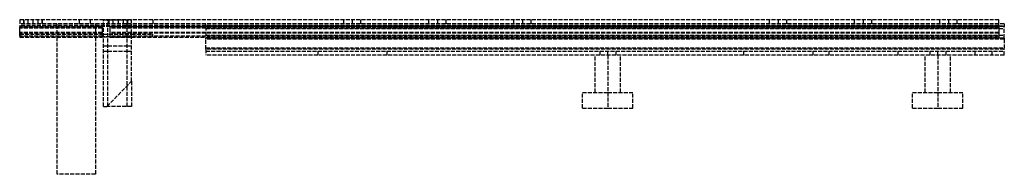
# Model space of a CAD drawing. Header units: millimetres. Extents: x -491 to 0, y 0 to 900.
# Tile 2 of 2: x -370 to 0, y 842 to 900. Entities that reach past the tile are written whole.
import ezdxf

# ---------------------------------------------------------------- set-up
doc = ezdxf.new("R2010")
doc.units = ezdxf.units.MM
doc.header["$LTSCALE"] = 10
doc.linetypes.add('ALLCAD_Strich', pattern=[0.2, 0.15, -0.05])
doc.layers.add('BESCH_KONT_sich_schn_seit_2d', color=160, linetype='Continuous')

msp = doc.modelspace()

# ---------------------------------------------------------------- linework, layer by layer
at = {"layer": 'BESCH_KONT_sich_schn_seit_2d', "linetype": 'ALLCAD_Strich', "extrusion": (-1.09476e-47, 1, -2.22045e-16)}
for p, q in [((-370, 900), (-370, 897.45)), ((-338.5, 900), (-370, 900)), ((-368.5, 900), (-368.5, 900)), ((-368.5, 900), (-368.5, 898.5)), ((-368.45, 900), (-368.45, 900)), ((-368.45, 898.5), (-368.45, 900)), ((-365, 900), (-365, 898.5)), ((-361.55, 900), (-361.55, 900)), ((-361.55, 900), (-361.55, 898.5)), ((-361.5, 900), (-361.5, 900)), ((-361.5, 898.5), (-361.5, 900)), ((-347.5, 898.5), (-347.5, 900)), ((-343.5, 900), (-343.5, 898.5)), ((-338.5, 900.1), (-328, 900.1)), ((-338.5, 867.5), (-338.5, 900.1)), ((-328, 900), (-338.5, 900)), ((-336.87, 867.5), (-336.87, 900.1)), ((-336.5, 900), (-336.5, 898.5)), ((-336.45, 898.5), (-336.45, 900)), ((-333, 900), (-333, 898.5)), ((-329.63, 867.5), (-329.63, 900.1)), ((-329.55, 900), (-329.55, 898.5)), ((-329.5, 898.5), (-329.5, 900)), ((-328, 876.94), (-328, 900.1)), ((-2, 900), (-328, 900)), ((-320, 900), (-320, 898.5)), ((-248.25, 898.5), (-248.25, 900)), ((-245, 900), (-245, 898.5)), ((-241.75, 898.5), (-241.75, 900)), ((-216.25, 898.5), (-216.25, 900)), ((-213, 900), (-213, 898.5)), ((-209.75, 898.5), (-209.75, 900)), ((-184.25, 898.5), (-184.25, 900)), ((-181, 900), (-181, 898.5)), ((-177.75, 898.5), (-177.75, 900)), ((-88.25, 898.5), (-88.25, 900)), ((-85, 900), (-85, 898.5)), ((-81.75, 898.5), (-81.75, 900)), ((-56.25, 898.5), (-56.25, 900)), ((-53, 900), (-53, 898.5)), ((-49.75, 898.5), (-49.75, 900)), ((-24.25, 898.5), (-24.25, 900)), ((-21, 900), (-21, 898.5)), ((-17.75, 898.5), (-17.75, 900)), ((-2, 898.6), (-2, 900)), ((-320, 898.5), (-370, 898.5)), ((-320, 897.86), (-370, 897.86)), ((-339, 897.49), (-370, 897.45)), ((-370, 897.45), (-339, 897.49)), ((-370, 896.9), (-370, 897.45)), ((-370, 897.45), (-370, 897.45)), ((-339, 897.31), (-370, 897.31)), ((-339, 896.9), (-370, 896.9)), ((-370, 895.35), (-370, 896.9)), ((-355.91, 897.47), (-355.91, 898.5)), ((-355.91, 897.47), (-355.91, 897.47)), ((-355.91, 896.9), (-355.91, 897.47)), ((-355.91, 896.9), (-355.91, 896.9)), ((-355.91, 894.65), (-355.91, 896.9)), ((-341.5, 898.5), (-341.5, 897.49)), ((-341.5, 897.49), (-341.5, 897.49)), ((-341.5, 897.49), (-341.5, 896.9)), ((-341.5, 896.9), (-341.5, 896.9)), ((-341.5, 896.9), (-341.5, 894.65)), ((-338.5, 897.54), (-339, 897.54)), ((-339, 897.52), (-339, 897.54)), ((-339, 897.52), (-339, 896.9)), ((-339, 896.9), (-339, 895.35)), ((-336, 897.54), (-338.5, 897.54)), ((-336, 897.54), (-336, 897.52)), ((-336, 896.9), (-336, 897.52)), ((-328, 897.49), (-336, 897.49)), ((-336, 897.49), (-320, 897.49)), ((-320, 897.31), (-336, 897.31)), ((-328, 896.9), (-336, 896.9)), ((-336, 895.35), (-336, 896.9)), ((-320, 897.49), (-328, 897.49)), ((-320, 896.9), (-328, 896.9)), ((-2, 898.5), (-320, 898.5)), ((-2, 897.86), (-320, 897.86)), ((-300, 897.49), (-320, 897.49)), ((-320, 897.49), (-2, 897.45)), ((-2, 897.31), (-320, 897.31)), ((-300, 896.9), (-320, 896.9)), ((-300, 897.55), (-300, 898.6)), ((0, 898.6), (-300, 898.6)), ((-300, 897.85), (0, 897.85)), ((-300, 897.55), (-300, 893.19)), ((0, 897.55), (-300, 897.55)), ((-300, 897.55), (-300, 897.55)), ((-2, 897.45), (-300, 897.49)), ((-2, 896.9), (-300, 896.9)), ((-300, 896.8), (0, 896.8)), ((-2, 897.55), (-2, 898.6)), ((-2, 897.45), (-2, 897.55)), ((-2, 897.45), (-2, 897.45)), ((-2, 897.45), (-2, 896.9)), ((-2, 896.9), (-2, 895.35)), ((0, 898.6), (0, 897.55)), ((0, 893.19), (0, 897.55)), ((0, 897.55), (0, 897.55)), ((-339, 895.35), (-370, 895.35)), ((-370, 893.9), (-370, 895.35)), ((-339, 894.98), (-370, 894.98)), ((-370, 894.65), (-339, 894.65)), ((-370, 894.65), (-370, 893.65)), ((-339, 893.9), (-370, 893.9)), ((-370, 893.9), (-370, 893.54)), ((-370, 893.65), (-339, 893.65)), ((-370, 893.54), (-339, 893.54)), ((-355.91, 893.54), (-355.91, 893.65)), ((-355.91, 842), (-355.91, 893.54)), ((-341.5, 893.65), (-341.5, 893.54)), ((-341.5, 893.54), (-341.5, 842)), ((-339, 895.35), (-339, 893.9)), ((-339, 894.65), (-338.5, 894.65)), ((-339, 893.9), (-339, 893.54)), ((-339, 893.65), (-338.5, 893.65)), ((-338.5, 894.65), (-328, 894.65)), ((-328, 893.65), (-338.5, 893.65)), ((-338.5, 893.65), (-328, 893.65)), ((-328, 895.35), (-336, 895.35)), ((-336, 893.9), (-336, 895.35)), ((-320, 894.98), (-336, 894.98)), ((-328, 893.9), (-336, 893.9)), ((-336, 893.54), (-336, 893.9)), ((-336, 893.54), (-328, 893.54)), ((-320, 895.35), (-328, 895.35)), ((-328, 894.65), (-320, 894.65)), ((-300, 893.9), (-328, 893.9)), ((-328, 893.65), (-320, 893.65)), ((-328, 893.54), (-300, 893.54)), ((-300, 895.35), (-320, 895.35)), ((-2, 894.98), (-320, 894.98)), ((-320, 893.65), (-320, 894.65)), ((-320, 894.65), (-320, 894.65)), ((-320, 893.65), (-320, 894.65)), ((-2, 895.35), (-300, 895.35)), ((-300, 894.31), (0, 894.31)), ((-2, 893.9), (-300, 893.9)), ((-300, 893.54), (-2, 893.54)), ((-300, 893.27), (0, 893.27)), ((-300, 892.73), (-300, 893.19)), ((0, 893.19), (-300, 893.19)), ((-300, 893.19), (-300, 893.19)), ((-300, 889.05), (-300, 892.73)), ((0, 892.73), (-300, 892.73)), ((-2, 895.35), (-2, 893.9)), ((-2, 893.9), (-2, 893.54)), ((0, 893.19), (0, 892.73)), ((0, 893.19), (0, 893.19)), ((0, 892.73), (0, 889.05)), ((-338.5, 890.3), (-336.87, 890.3)), ((-338.5, 888.3), (-336.87, 888.3)), ((-336.87, 890.3), (-329.63, 890.3)), ((-336.87, 888.3), (-329.63, 888.3)), ((-329.63, 890.3), (-328, 890.3)), ((-329.63, 888.3), (-328, 888.3)), ((-328, 888.3), (-328, 888.3)), ((-300, 889.58), (0, 889.58)), ((-300, 889.05), (-300, 886.8)), ((0, 889.05), (-300, 889.05)), ((-300, 888.3), (0, 888.3)), ((-258, 888.3), (-258, 886.8)), ((-232, 888.3), (-232, 886.8)), ((-152, 888.3), (-152, 886.8)), ((-149, 886.8), (-149, 888.3)), ((-146, 888.3), (-146, 886.8)), ((-98, 888.3), (-98, 886.8)), ((-72, 888.3), (-72, 886.8)), ((-66, 888.3), (-66, 886.8)), ((-40, 888.3), (-40, 886.8)), ((-28, 888.3), (-28, 886.8)), ((-25, 886.8), (-25, 888.3)), ((-22, 888.3), (-22, 886.8)), ((-11.1, 888.3), (-11.1, 886.8)), ((-4.6, 886.8), (-4.6, 888.3)), ((0, 886.8), (0, 889.05)), ((0, 886.8), (-300, 886.8)), ((-153.75, 872.8), (-153.75, 886.8)), ((-149, 886.8), (-149, 872.8)), ((-144.25, 872.8), (-144.25, 886.8)), ((-29.75, 872.8), (-29.75, 886.8)), ((-25, 886.8), (-25, 872.8)), ((-20.25, 872.8), (-20.25, 886.8)), ((-337.2, 867.5), (-328, 876.94)), ((-328, 876.94), (-328, 867.5)), ((-158.45, 872.8), (-149, 872.8)), ((-158.45, 866.8), (-158.45, 872.8)), ((-149, 872.8), (-139.55, 872.8)), ((-149, 872.8), (-149, 866.8)), ((-139.55, 866.8), (-139.55, 872.8)), ((-34.45, 872.8), (-25, 872.8)), ((-34.45, 866.8), (-34.45, 872.8)), ((-25, 872.8), (-15.55, 872.8)), ((-25, 872.8), (-25, 866.8)), ((-15.55, 866.8), (-15.55, 872.8)), ((-338.5, 867.5), (-337.2, 867.5)), ((-328, 867.5), (-337.2, 867.5)), ((-158.45, 866.8), (-149, 866.8)), ((-149, 866.8), (-139.55, 866.8)), ((-34.45, 866.8), (-25, 866.8)), ((-25, 866.8), (-15.55, 866.8)), ((-341.5, 842), (-355.91, 842))]:
    msp.add_line(p, q, dxfattribs=at)
at = {"layer": 'BESCH_KONT_sich_schn_seit_2d', "linetype": 'ALLCAD_Strich'}
for points, knots in [([(-366.99, 900), (-366.99, 899.88), (-366.98, 899.75), (-366.98, 899.5), (-366.98, 899.38), (-366.97, 899.25), (-366.97, 899), (-366.97, 898.75), (-366.96, 898.5)], [-0.750114, -0.750114, -0.750114, -0.750114, -0.375057, -0.375057, 0, 0, 0, 0.750114, 0.750114, 0.750114, 0.750114]), ([(-363.04, 898.5), (-363.03, 898.75), (-363.03, 899), (-363.03, 899.25), (-363.02, 899.38), (-363.02, 899.5), (-363.02, 899.75), (-363.01, 899.88), (-363.01, 900)], [-1.500228, -1.500228, -1.500228, -1.500228, -0.750114, -0.750114, -0.750114, -0.375057, -0.375057, 0, 0, 0, 0]), ([(-334.99, 900), (-334.99, 899.88), (-334.98, 899.75), (-334.98, 899.5), (-334.98, 899.38), (-334.97, 899.25), (-334.97, 899), (-334.97, 898.75), (-334.96, 898.5)], [-0.750114, -0.750114, -0.750114, -0.750114, -0.375057, -0.375057, 0, 0, 0, 0.750114, 0.750114, 0.750114, 0.750114]), ([(-331.04, 898.5), (-331.03, 898.75), (-331.03, 899), (-331.03, 899.25), (-331.02, 899.38), (-331.02, 899.5), (-331.02, 899.75), (-331.01, 899.88), (-331.01, 900)], [-1.500228, -1.500228, -1.500228, -1.500228, -0.750114, -0.750114, -0.750114, -0.375057, -0.375057, 0, 0, 0, 0])]:
    msp.add_open_spline(points, degree=3, knots=knots, dxfattribs=at)

doc.saveas('drawing.dxf')
